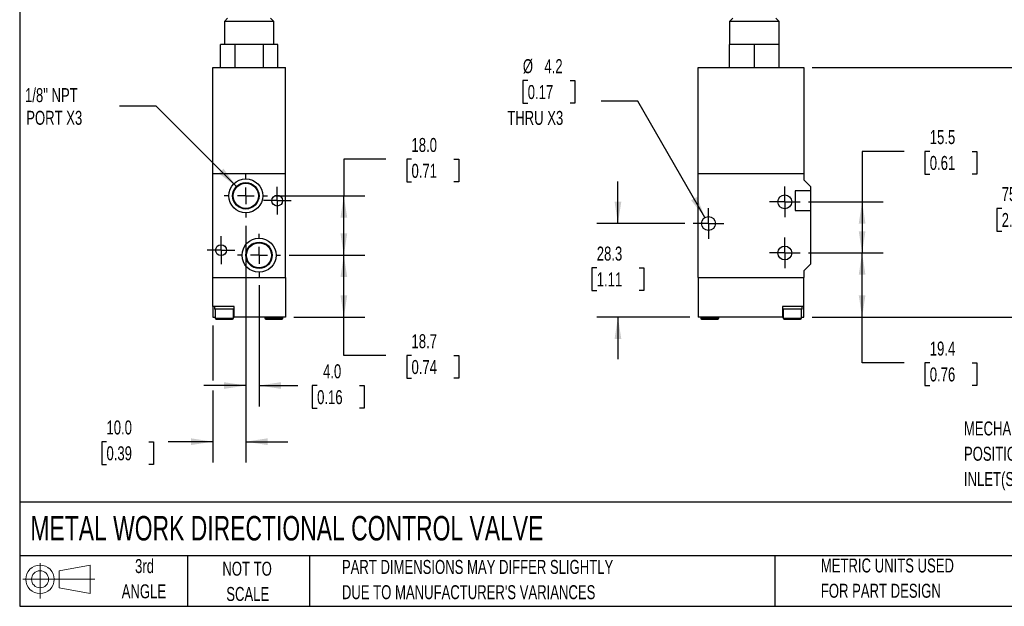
# Model space of a CAD drawing. Header units: millimetres. Extents: x 13 to 546, y 13 to 419.
# Tile 1 of 5: x 13 to 311, y 13 to 190. Entities that reach past the tile are written whole.
import ezdxf

# ---------------------------------------------------------------- set-up
doc = ezdxf.new("R2010")
doc.units = ezdxf.units.MM
doc.header["$LTSCALE"] = 2
doc.linetypes.add('CENTERX2', pattern=[20.32, 12.7, -2.54, 2.54, -2.54])
doc.layers.add('CENTER', color=40, linetype='CENTERX2')
doc.layers.add('SLD-DEFPOINTS', color=7, linetype='Continuous')
doc.layers.add('DIMENSIONS', color=140, linetype='Continuous', lineweight=25)
doc.layers.add('TEXT', color=140, linetype='Continuous', lineweight=25)
doc.styles.add('SLDTEXTSTYLE0', font='TXT', dxfattribs={"width": 0.7})
doc.dimstyles.new('SLDDIMSTYLE1', dxfattribs={"dimtxt": 4.316016, "dimasz": 6.604, "dimexe": 0, "dimexo": 0.0625, "dimgap": 1.079004, "dimtad": 0, "dimtih": 1, "dimtoh": 1, "dimrnd": 1e-09, "dimzin": 12, "dimdsep": 46, "dimtxsty": 'SLDTEXTSTYLE0', "dimsah": 1, "dimcen": 0.09, "dimadec": 0, "dimazin": 3, "dimtfac": 1, "dimtofl": 0, "dimtmove": 0, "dimatfit": 3, "dimfxl": 0, "dimfrac": 2, "dimtolj": 1, "dimtzin": 12, "dimarcsym": 0})
doc.dimstyles.new('SLDDIMSTYLE2', dxfattribs={"dimtxt": 4.316016, "dimasz": 6.604, "dimexe": 0, "dimexo": 0.0625, "dimgap": 1.079004, "dimtad": 0, "dimtih": 1, "dimtoh": 1, "dimrnd": 1e-09, "dimzin": 12, "dimdsep": 46, "dimtxsty": 'SLDTEXTSTYLE0', "dimsah": 1, "dimcen": 0.09, "dimadec": 0, "dimazin": 3, "dimtfac": 1, "dimtmove": 0, "dimatfit": 0, "dimfxl": 0, "dimfrac": 2, "dimtolj": 1, "dimtzin": 12, "dimarcsym": 0})
doc.dimstyles.new('SLDDIMSTYLE3', dxfattribs={"dimtxt": 4.316016, "dimasz": 6.604, "dimexe": 0, "dimexo": 0.0625, "dimgap": 1.079004, "dimtad": 0, "dimtih": 1, "dimtoh": 1, "dimrnd": 1e-09, "dimzin": 12, "dimdsep": 46, "dimtxsty": 'SLDTEXTSTYLE0', "dimsah": 1, "dimcen": 0, "dimadec": 0, "dimazin": 3, "dimtfac": 1, "dimtofl": 0, "dimtmove": 0, "dimatfit": 3, "dimfxl": 0, "dimfrac": 2, "dimtolj": 1, "dimtzin": 12, "dimarcsym": 0})
doc.dimstyles.new('SLDDIMSTYLE4', dxfattribs={"dimtxt": 4.316016, "dimasz": 6.604, "dimexe": 0, "dimexo": 0.0625, "dimgap": 1.079004, "dimtad": 0, "dimtih": 1, "dimtoh": 1, "dimrnd": 1e-09, "dimzin": 4, "dimdsep": 46, "dimtxsty": 'SLDTEXTSTYLE0', "dimsah": 1, "dimcen": 0.09, "dimadec": 0, "dimazin": 1, "dimtfac": 1, "dimtofl": 0, "dimtmove": 0, "dimatfit": 3, "dimfxl": 0, "dimfrac": 2, "dimtolj": 1, "dimtzin": 12, "dimarcsym": 0})
doc.dimstyles.new('SLDDIMSTYLE5', dxfattribs={"dimtxt": 4.316016, "dimasz": 6.604, "dimexe": 0, "dimexo": 0.0625, "dimgap": 1.079004, "dimtad": 0, "dimtih": 1, "dimtoh": 1, "dimrnd": 1e-09, "dimzin": 4, "dimdsep": 46, "dimtxsty": 'SLDTEXTSTYLE0', "dimsah": 1, "dimcen": 0.09, "dimadec": 0, "dimazin": 1, "dimtfac": 1, "dimtmove": 0, "dimatfit": 0, "dimfxl": 0, "dimfrac": 2, "dimtolj": 1, "dimtzin": 12, "dimarcsym": 0})
doc.dimstyles.new('SLDDIMSTYLE6', dxfattribs={"dimtxt": 4.316016, "dimasz": 6.604, "dimexe": 0, "dimexo": 0.0625, "dimgap": 1.079004, "dimtad": 0, "dimtih": 1, "dimtoh": 1, "dimrnd": 1e-09, "dimzin": 12, "dimdsep": 46, "dimtxsty": 'SLDTEXTSTYLE0', "dimsah": 1, "dimcen": 0, "dimadec": 0, "dimazin": 3, "dimtfac": 1, "dimtofl": 0, "dimtmove": 0, "dimatfit": 3, "dimfxl": 0, "dimfrac": 2, "dimtolj": 1, "dimtzin": 12, "dimarcsym": 0})

# ---------------------------------------------------------------- blocks, each defined once
blk = doc.blocks.new('Block11')
at = {"color": 7, "linetype": 'Continuous', "lineweight": 18}
for p, q in [((5.18, 10.62), (5.18, 0)), ((10.96, 8.33), (20.35, 10.06)), ((20.35, 10.06), (20.35, 1.46)), ((10.96, 3.19), (10.96, 8.33)), ((0, 5.76), (21.75, 5.76)), ((10.96, 3.19), (20.35, 1.46))]:
    blk.add_line(p, q, dxfattribs=at)
for radius in [4.3, 2.57]:
    blk.add_circle((5.18, 5.76), radius, dxfattribs=at)
blk = doc.blocks.new('Block12')
at = {"layer": 'SLD-DEFPOINTS'}
blk.add_blockref('Block11', (0, 0), dxfattribs=at)
blk = doc.blocks.new('_D_1')
at = {"layer": 'DIMENSIONS'}
for p, q in [((237.62, 308.73), (276.5, 308.73)), ((279.55, 308.73), (350.26, 308.73)), ((343.91, 308.73), (343.91, 184.83)), ((337.5, 177.01), (336.05, 177.01)), ((336.05, 177.01), (336.05, 170.15)), ((350.32, 177.01), (351.77, 177.01)), ((351.77, 177.01), (351.77, 170.15)), ((336.05, 170.15), (337.5, 170.15)), ((351.77, 170.15), (350.32, 170.15)), ((343.91, 100.23), (343.91, 169.18)), ((252.62, 100.23), (350.26, 100.23))]:
    blk.add_line(p, q, dxfattribs=at)
for points in [[(343.91, 308.73), (342.89, 302.13), (344.92, 302.13)], [(343.91, 100.23), (344.92, 106.83), (342.89, 106.83)]]:
    blk.add_solid(points, dxfattribs=at)
at = {"layer": 'DIMENSIONS', "char_height": 4.233, "attachment_point": 1, "style": 'SLDTEXTSTYLE0'}
for s, insert in [('208.5', (335.7, 183.43)), ('8.21', (337.5, 175.61))]:
    blk.add_mtext(s, dxfattribs=dict(at, insert=insert))
blk = doc.blocks.new('_D_2')
at = {"layer": 'DIMENSIONS'}
for p, q in [((252.62, 175.73), (322.71, 175.73)), ((316.36, 175.73), (316.36, 140.96)), ((309.95, 133.14), (308.5, 133.14)), ((308.5, 133.14), (308.5, 126.28)), ((322.78, 133.14), (324.23, 133.14)), ((324.23, 133.14), (324.23, 126.28)), ((308.5, 126.28), (309.95, 126.28)), ((316.36, 100.23), (316.36, 125.31)), ((324.23, 126.28), (322.78, 126.28)), ((252.62, 100.23), (322.71, 100.23))]:
    blk.add_line(p, q, dxfattribs=at)
for points in [[(316.36, 175.73), (315.35, 169.13), (317.38, 169.13)], [(316.36, 100.23), (317.38, 106.83), (315.35, 106.83)]]:
    blk.add_solid(points, dxfattribs=at)
at = {"layer": 'DIMENSIONS', "char_height": 4.233, "attachment_point": 1, "style": 'SLDTEXTSTYLE0'}
for s, insert in [('75.5', (309.95, 139.56)), ('2.97', (309.95, 131.73))]:
    blk.add_mtext(s, dxfattribs=dict(at, insert=insert))
blk = doc.blocks.new('_D_3')
at = {"layer": 'DIMENSIONS'}
for p, q in [((193.79, 128.53), (193.79, 141.23)), ((214, 128.53), (187.44, 128.53)), ((187.38, 115.14), (185.93, 115.14)), ((185.93, 115.14), (185.93, 108.28)), ((200.2, 115.14), (201.65, 115.14)), ((201.65, 115.14), (201.65, 108.28)), ((185.93, 108.28), (187.38, 108.28)), ((201.65, 108.28), (200.2, 108.28)), ((215.54, 100.23), (187.44, 100.23)), ((193.79, 100.23), (193.79, 87.53))]:
    blk.add_line(p, q, dxfattribs=at)
for points in [[(193.79, 128.53), (194.8, 135.13), (192.77, 135.13)], [(193.79, 100.23), (192.77, 93.63), (194.8, 93.63)]]:
    blk.add_solid(points, dxfattribs=at)
at = {"layer": 'DIMENSIONS', "char_height": 4.233, "attachment_point": 1, "style": 'SLDTEXTSTYLE0'}
for s, insert in [('28.3', (187.38, 121.57)), ('1.11', (187.38, 113.74))]:
    blk.add_mtext(s, dxfattribs=dict(at, insert=insert))
blk = doc.blocks.new('_D_4')
at = {"layer": 'DIMENSIONS'}
for p, q in [((251.46, 119.63), (274.05, 119.63)), ((267.7, 100.23), (267.7, 119.63)), ((252.62, 100.23), (274.05, 100.23)), ((267.7, 86.39), (267.7, 100.23)), ((280.4, 86.39), (267.7, 86.39)), ((288.18, 86.39), (286.73, 86.39)), ((286.73, 86.39), (286.73, 79.53)), ((301, 86.39), (302.45, 86.39)), ((302.45, 86.39), (302.45, 79.53)), ((286.73, 79.53), (288.18, 79.53)), ((302.45, 79.53), (301, 79.53))]:
    blk.add_line(p, q, dxfattribs=at)
for points in [[(267.7, 119.63), (266.68, 113.03), (268.71, 113.03)], [(267.7, 100.23), (268.71, 106.83), (266.68, 106.83)]]:
    blk.add_solid(points, dxfattribs=at)
at = {"layer": 'DIMENSIONS', "char_height": 4.233, "attachment_point": 1, "style": 'SLDTEXTSTYLE0'}
for s, insert in [('19.4', (288.18, 92.82)), ('0.76', (288.18, 84.99))]:
    blk.add_mtext(s, dxfattribs=dict(at, insert=insert))
blk = doc.blocks.new('_D_5')
at = {"layer": 'DIMENSIONS'}
for p, q in [((280.4, 150.39), (267.7, 150.39)), ((267.7, 150.39), (267.7, 135.13)), ((288.18, 150.39), (286.73, 150.39)), ((286.73, 150.39), (286.73, 143.53)), ((301, 150.39), (302.45, 150.39)), ((302.45, 150.39), (302.45, 143.53)), ((286.73, 143.53), (288.18, 143.53)), ((302.45, 143.53), (301, 143.53)), ((251.46, 135.13), (274.05, 135.13)), ((267.7, 135.13), (267.7, 119.63)), ((251.46, 119.63), (274.05, 119.63))]:
    blk.add_line(p, q, dxfattribs=at)
for points in [[(267.7, 135.13), (266.68, 128.53), (268.71, 128.53)], [(267.7, 119.63), (268.71, 126.23), (266.68, 126.23)]]:
    blk.add_solid(points, dxfattribs=at)
at = {"layer": 'DIMENSIONS', "char_height": 4.233, "attachment_point": 1, "style": 'SLDTEXTSTYLE0'}
for s, insert in [('15.5', (288.18, 156.81)), ('0.61', (288.18, 148.99))]:
    blk.add_mtext(s, dxfattribs=dict(at, insert=insert))
blk = doc.blocks.new('_D_6')
at = {"layer": 'DIMENSIONS'}
for p, q in [((166.48, 171.85), (165.03, 171.85)), ((165.03, 171.85), (165.03, 165)), ((179.3, 171.85), (180.75, 171.85)), ((180.75, 171.85), (180.75, 165)), ((165.03, 165), (166.48, 165)), ((180.75, 165), (179.3, 165)), ((199.79, 165.59), (188.67, 165.59)), ((220.13, 130.35), (199.79, 165.59))]:
    blk.add_line(p, q, dxfattribs=at)
blk.add_solid([(220.13, 130.35), (217.71, 136.58), (215.95, 135.56)], dxfattribs=at)
at = {"layer": 'DIMENSIONS', "char_height": 4.233, "attachment_point": 1, "style": 'SLDTEXTSTYLE0'}
for s, insert in [('%%c', (165.01, 178.28)), ('4.2', (171.53, 178.28)), ('0.17', (166.48, 170.45)), ('THRU X3', (160.28, 162.63))]:
    blk.add_mtext(s, dxfattribs=dict(at, insert=insert))
blk = doc.blocks.new('SW_CENTERMARKSYMBOL_0')
at = {"layer": 'CENTER', "color": 0}
for p, q in [((0, 2.54), (0, 4.64)), ((-2.54, 0), (-4.64, 0)), ((0, 0), (-2.54, 0)), ((0, 0), (0, 2.54)), ((0, 0), (0, -2.54)), ((0, 0), (2.54, 0)), ((2.54, 0), (4.64, 0)), ((0, -2.54), (0, -4.64))]:
    blk.add_line(p, q, dxfattribs=at)
blk = doc.blocks.new('SW_CENTERMARKSYMBOL_1')
at = {"layer": 'CENTER', "color": 0}
for p, q in [((0, 2.54), (0, 4.64)), ((-2.54, 0), (-4.64, 0)), ((0, 0), (-2.54, 0)), ((0, 0), (0, 2.54)), ((0, 0), (0, -2.54)), ((0, 0), (2.54, 0)), ((2.54, 0), (4.64, 0)), ((0, -2.54), (0, -4.64))]:
    blk.add_line(p, q, dxfattribs=at)
blk = doc.blocks.new('SW_CENTERMARKSYMBOL_2')
at = {"layer": 'CENTER', "color": 0}
for p, q in [((0, 2.54), (0, 4.64)), ((-2.54, 0), (-4.64, 0)), ((0, 0), (-2.54, 0)), ((0, 0), (0, 2.54)), ((0, 0), (0, -2.54)), ((0, 0), (2.54, 0)), ((2.54, 0), (4.64, 0)), ((0, -2.54), (0, -4.64))]:
    blk.add_line(p, q, dxfattribs=at)
blk = doc.blocks.new('_D_13')
at = {"layer": 'DIMENSIONS'}
for p, q in [((94.23, 118.93), (117.17, 118.93)), ((110.82, 100.23), (110.82, 118.93)), ((95.69, 100.23), (117.17, 100.23)), ((110.82, 88.63), (110.82, 100.23)), ((123.52, 88.63), (110.82, 88.63)), ((131.3, 88.63), (129.85, 88.63)), ((129.85, 88.63), (129.85, 81.77)), ((144.13, 88.63), (145.58, 88.63)), ((145.58, 88.63), (145.58, 81.77)), ((129.85, 81.77), (131.3, 81.77)), ((145.58, 81.77), (144.13, 81.77))]:
    blk.add_line(p, q, dxfattribs=at)
for points in [[(110.82, 118.93), (109.8, 112.33), (111.84, 112.33)], [(110.82, 100.23), (111.84, 106.83), (109.8, 106.83)]]:
    blk.add_solid(points, dxfattribs=at)
at = {"layer": 'DIMENSIONS', "char_height": 4.233, "attachment_point": 1, "style": 'SLDTEXTSTYLE0'}
for s, insert in [('18.7', (131.3, 95.05)), ('0.74', (131.3, 87.23))]:
    blk.add_mtext(s, dxfattribs=dict(at, insert=insert))
blk = doc.blocks.new('_D_14')
at = {"layer": 'DIMENSIONS'}
for p, q in [((123.52, 148.01), (110.82, 148.01)), ((110.82, 148.01), (110.82, 136.93)), ((131.3, 148.01), (129.85, 148.01)), ((129.85, 148.01), (129.85, 141.15)), ((144.13, 148.01), (145.58, 148.01)), ((145.58, 148.01), (145.58, 141.15)), ((129.85, 141.15), (131.3, 141.15)), ((145.58, 141.15), (144.13, 141.15)), ((90.23, 136.93), (117.17, 136.93)), ((110.82, 118.93), (110.82, 136.93)), ((94.23, 118.93), (117.17, 118.93))]:
    blk.add_line(p, q, dxfattribs=at)
for points in [[(110.82, 136.93), (109.8, 130.33), (111.84, 130.33)], [(110.82, 118.93), (111.84, 125.53), (109.8, 125.53)]]:
    blk.add_solid(points, dxfattribs=at)
at = {"layer": 'DIMENSIONS', "char_height": 4.233, "attachment_point": 1, "style": 'SLDTEXTSTYLE0'}
for s, insert in [('18.0', (131.3, 154.43)), ('0.71', (131.3, 146.61))]:
    blk.add_mtext(s, dxfattribs=dict(at, insert=insert))
blk = doc.blocks.new('_D_15')
at = {"layer": 'DIMENSIONS'}
for p, q in [((81.15, 127.85), (81.15, 56.17)), ((71.15, 97.69), (71.15, 81.04)), ((71.15, 77.99), (71.15, 56.17)), ((38.97, 62.52), (37.52, 62.52)), ((37.52, 62.52), (37.52, 55.66)), ((51.8, 62.52), (53.25, 62.52)), ((53.25, 62.52), (53.25, 55.66)), ((71.15, 62.52), (57.65, 62.52)), ((81.15, 62.52), (93.85, 62.52)), ((37.52, 55.66), (38.97, 55.66)), ((53.25, 55.66), (51.8, 55.66))]:
    blk.add_line(p, q, dxfattribs=at)
for points in [[(71.15, 62.52), (64.54, 63.54), (64.54, 61.5)], [(81.15, 62.52), (87.75, 61.5), (87.75, 63.54)]]:
    blk.add_solid(points, dxfattribs=at)
at = {"layer": 'DIMENSIONS', "char_height": 4.233, "attachment_point": 1, "style": 'SLDTEXTSTYLE0'}
for s, insert in [('10.0', (38.97, 68.94)), ('0.39', (38.97, 61.12))]:
    blk.add_mtext(s, dxfattribs=dict(at, insert=insert))
blk = doc.blocks.new('_D_16')
at = {"layer": 'DIMENSIONS'}
for p, q in [((81.15, 127.85), (81.15, 73.16)), ((85.15, 109.85), (85.15, 73.16)), ((81.15, 79.51), (68.45, 79.51)), ((85.15, 79.51), (96.88, 79.51)), ((102.73, 79.51), (101.28, 79.51)), ((101.28, 79.51), (101.28, 72.65)), ((115.55, 79.51), (117, 79.51)), ((117, 79.51), (117, 72.65)), ((101.28, 72.65), (102.73, 72.65)), ((117, 72.65), (115.55, 72.65))]:
    blk.add_line(p, q, dxfattribs=at)
for points in [[(81.15, 79.51), (74.54, 80.53), (74.54, 78.5)], [(85.15, 79.51), (91.75, 78.5), (91.75, 80.53)]]:
    blk.add_solid(points, dxfattribs=at)
at = {"layer": 'DIMENSIONS', "char_height": 4.233, "attachment_point": 1, "style": 'SLDTEXTSTYLE0'}
for s, insert in [('4.0', (104.52, 85.94)), ('0.16', (102.73, 78.11))]:
    blk.add_mtext(s, dxfattribs=dict(at, insert=insert))
blk = doc.blocks.new('_D_17')
at = {"layer": 'DIMENSIONS'}
for p, q in [((54.03, 164.05), (42.91, 164.05)), ((78.32, 139.76), (54.03, 164.05))]:
    blk.add_line(p, q, dxfattribs=at)
blk.add_solid([(78.32, 139.76), (74.37, 145.15), (72.93, 143.71)], dxfattribs=at)
at = {"layer": 'DIMENSIONS', "char_height": 4.233, "attachment_point": 1, "style": 'SLDTEXTSTYLE0'}
for s, insert in [('1/8" NPT', (14.32, 169.51)), ('PORT X3', (14.68, 162.65))]:
    blk.add_mtext(s, dxfattribs=dict(at, insert=insert))
blk = doc.blocks.new('SW_CENTERMARKSYMBOL_6')
at = {"layer": 'CENTER', "color": 0}
for p, q in [((0, 5.08), (0, 6.54)), ((-5.08, 0), (-6.54, 0)), ((0, 0), (-2.54, 0)), ((0, 0), (0, 2.54)), ((0, 0), (0, -2.54)), ((0, 0), (2.54, 0)), ((5.08, 0), (6.54, 0)), ((0, -5.08), (0, -6.54))]:
    blk.add_line(p, q, dxfattribs=at)
blk = doc.blocks.new('SW_CENTERMARKSYMBOL_7')
at = {"layer": 'CENTER', "color": 0}
for p, q in [((0, 5.08), (0, 6.54)), ((-5.08, 0), (-6.54, 0)), ((0, 0), (-2.54, 0)), ((0, 0), (0, 2.54)), ((0, 0), (0, -2.54)), ((0, 0), (2.54, 0)), ((5.08, 0), (6.54, 0)), ((0, -5.08), (0, -6.54))]:
    blk.add_line(p, q, dxfattribs=at)
blk = doc.blocks.new('SW_CENTERMARKSYMBOL_8')
at = {"layer": 'CENTER', "color": 0}
for p, q in [((0, 2.54), (0, 4.19)), ((-2.54, 0), (-4.19, 0)), ((0, 0), (-2.54, 0)), ((0, 0), (0, 2.54)), ((0, 0), (0, -2.54)), ((0, 0), (2.54, 0)), ((2.54, 0), (4.19, 0)), ((0, -2.54), (0, -4.19))]:
    blk.add_line(p, q, dxfattribs=at)
blk = doc.blocks.new('SW_CENTERMARKSYMBOL_9')
at = {"layer": 'CENTER', "color": 0}
for p, q in [((0, 2.54), (0, 4.19)), ((-2.54, 0), (-4.19, 0)), ((0, 0), (-2.54, 0)), ((0, 0), (0, 2.54)), ((0, 0), (0, -2.54)), ((0, 0), (2.54, 0)), ((2.54, 0), (4.19, 0)), ((0, -2.54), (0, -4.19))]:
    blk.add_line(p, q, dxfattribs=at)

msp = doc.modelspace()

# ---------------------------------------------------------------- linework, layer by layer
for p, q in [((75.646325, 190.72945), (74.646325, 189.72945)), ((74.646325, 189.72945), (74.646325, 182.72945)), ((89.646325, 189.72945), (74.646325, 189.72945)), ((89.646325, 189.72945), (88.646325, 190.72945)), ((89.646325, 182.72945), (89.646325, 189.72945)), ((228.580374, 190.72945), (227.580374, 189.72945)), ((227.580374, 189.72945), (227.580374, 182.72945)), ((235.080374, 189.72945), (227.580374, 189.72945)), ((242.580374, 189.72945), (235.080374, 189.72945)), ((242.580374, 189.72945), (241.580374, 190.72945)), ((242.580374, 182.72945), (242.580374, 189.72945)), ((73.486071, 175.72945), (73.486071, 182.72945)), ((75.651135, 182.72945), (73.486071, 182.72945)), ((77.816198, 182.72945), (75.651135, 182.72945)), ((77.816198, 182.72945), (77.816198, 175.72945)), ((82.146325, 182.72945), (77.816198, 182.72945)), ((86.476452, 182.72945), (82.146325, 182.72945)), ((86.476452, 175.72945), (86.476452, 182.72945)), ((88.641516, 182.72945), (86.476452, 182.72945)), ((90.806579, 182.72945), (88.641516, 182.72945)), ((90.806579, 175.72945), (90.806579, 182.72945)), ((227.580374, 175.72945), (227.580374, 182.72945)), ((231.330374, 182.72945), (227.580374, 182.72945)), ((235.080374, 182.72945), (231.330374, 182.72945)), ((235.080374, 175.72945), (235.080374, 182.72945)), ((238.830374, 182.72945), (235.080374, 182.72945)), ((242.580374, 182.72945), (238.830374, 182.72945)), ((242.580374, 175.72945), (242.580374, 182.72945)), ((71.146325, 143.72945), (71.146325, 175.72945)), ((71.146325, 175.72945), (93.146325, 175.72945)), ((93.146325, 143.72945), (93.146325, 175.72945)), ((218.080374, 143.72945), (218.080374, 175.72945)), ((218.080374, 175.72945), (250.080374, 175.72945)), ((250.080374, 175.72945), (250.080374, 143.72945)), ((71.146325, 112.22945), (71.146325, 143.72945)), ((71.146325, 143.72945), (93.146325, 143.72945)), ((93.146325, 112.22945), (93.146325, 143.72945)), ((218.080374, 112.22945), (218.080374, 143.72945)), ((218.080374, 143.72945), (250.080374, 143.72945)), ((250.080374, 143.72945), (250.080374, 141.72945)), ((250.080374, 141.72945), (252.080374, 139.72945)), ((252.080374, 138.47945), (247.480374, 138.47945)), ((247.480374, 138.47945), (247.480374, 132.47945)), ((252.080374, 139.72945), (252.080374, 138.47945)), ((252.080374, 138.47945), (252.080374, 132.47945)), ((247.480374, 132.47945), (252.080374, 132.47945)), ((252.080374, 132.47945), (252.080374, 116.22945)), ((252.080374, 116.22945), (250.080374, 114.22945)), ((250.080374, 114.22945), (250.080374, 112.22945)), ((71.146325, 112.22945), (93.146325, 112.22945)), ((71.146325, 103.42945), (71.146325, 112.22945)), ((93.146325, 112.22945), (93.146325, 100.22945)), ((218.080374, 112.22945), (218.080374, 100.22945)), ((218.080374, 112.22945), (250.080374, 112.22945)), ((250.080374, 103.42945), (250.080374, 112.22945)), ((77.646325, 103.42945), (71.146325, 103.42945)), ((71.146325, 103.42945), (71.146325, 100.22945)), ((71.646325, 103.42945), (71.646325, 102.62945)), ((74.646325, 102.62945), (71.646325, 102.62945)), ((71.896325, 102.62945), (71.896325, 99.92945)), ((77.646325, 102.62945), (74.646325, 102.62945)), ((77.396325, 99.92945), (77.396325, 102.62945)), ((77.646325, 100.22945), (77.646325, 103.42945)), ((250.080374, 103.42945), (243.580374, 103.42945)), ((243.580374, 103.42945), (243.580374, 100.22945)), ((249.580374, 102.62945), (243.580374, 102.62945)), ((243.830374, 102.62945), (243.830374, 99.92945)), ((249.330374, 99.92945), (249.330374, 102.62945)), ((249.580374, 102.62945), (249.580374, 103.42945)), ((250.080374, 100.22945), (250.080374, 103.42945)), ((71.146325, 100.22945), (71.896325, 100.22945)), ((71.896325, 99.92945), (74.646325, 99.92945)), ((74.646325, 99.92945), (77.396325, 99.92945)), ((77.396325, 100.22945), (77.646325, 100.22945)), ((93.146325, 100.22945), (77.646325, 100.22945)), ((86.896325, 100.22945), (86.896325, 99.92945)), ((86.896325, 99.92945), (89.646325, 99.92945)), ((89.646325, 99.92945), (92.396325, 99.92945)), ((92.396325, 99.92945), (92.396325, 100.22945)), ((243.580374, 100.22945), (218.080374, 100.22945)), ((218.830374, 100.22945), (218.830374, 99.92945)), ((218.830374, 99.92945), (224.330374, 99.92945)), ((224.330374, 99.92945), (224.330374, 100.22945)), ((243.580374, 100.22945), (243.830374, 100.22945)), ((243.830374, 99.92945), (249.330374, 99.92945)), ((249.330374, 100.22945), (250.080374, 100.22945))]:
    msp.add_line(p, q)
for centre, radius in [((81.146325, 136.92945), 5.15), ((81.146325, 136.92945), 4.001795), ((81.146325, 136.92945), 3.79197), ((90.646325, 135.47945), 1.65), ((244.280374, 135.12945), 2.1), ((221.180374, 128.52945), 2.1), ((85.146325, 118.92945), 5.15), ((85.146325, 118.92945), 4.001795), ((85.146325, 118.92945), 3.79197), ((73.646325, 120.47945), 1.65), ((244.280374, 119.62945), 2.1)]:
    msp.add_circle(centre, radius)
for centre, start, end in [((72.196325, 99.92945), 180, 270), ((77.096325, 99.92945), 270, 0), ((87.196325, 99.92945), 180, 270), ((92.096325, 99.92945), 270, 0), ((219.130374, 99.92945), 180, 270), ((224.030374, 99.92945), 270, 0), ((244.130374, 99.92945), 180, 270), ((249.030374, 99.92945), 270, 0)]:
    msp.add_arc(centre, 0.3, start, end)
for points in [[(72.196325, 99.62945), (72.196325, 99.62945), (72.454463, 99.62945), (73.373365, 99.62945), (73.996563, 99.62945), (74.646325, 99.62945)], [(87.196325, 99.62945), (87.196325, 99.62945), (87.454463, 99.62945), (88.373365, 99.62945), (88.996563, 99.62945), (89.646325, 99.62945)], [(219.130374, 99.62945), (219.130374, 99.62945), (220.228182, 99.62945), (222.932566, 99.62945), (224.030374, 99.62945), (224.030374, 99.62945)], [(244.130374, 99.62945), (244.130374, 99.62945), (245.228182, 99.62945), (247.932566, 99.62945), (249.030374, 99.62945), (249.030374, 99.62945)]]:
    msp.add_open_spline(points, degree=3, knots=[0, 0, 0, 0, 0.5, 0.5, 1, 1, 1, 1])
for points in [[(74.646325, 99.62945), (75.998517, 99.62945), (77.096325, 99.62945), (77.096325, 99.62945)], [(89.646325, 99.62945), (90.998517, 99.62945), (92.096325, 99.62945), (92.096325, 99.62945)]]:
    msp.add_open_spline(points, degree=3)
at = {"layer": 'TEXT'}
for p, q in [((12.7, 419.1), (12.7, 12.7)), ((546.1, 44.252215), (12.7, 44.252215)), ((546.1, 27.94), (12.7, 27.94)), ((63.5, 27.94), (63.5, 12.7)), ((100.423256, 27.94), (100.423256, 12.7)), ((241.292955, 27.94), (241.292955, 12.7)), ((12.7, 12.7), (546.1, 12.7))]:
    msp.add_line(p, q, dxfattribs=at)

# ---------------------------------------------------------------- block references
at = {"layer": 'CENTER'}
for name, p in [('SW_CENTERMARKSYMBOL_6', (81.146325, 136.92945)), ('SW_CENTERMARKSYMBOL_8', (90.646325, 135.47945)), ('SW_CENTERMARKSYMBOL_0', (244.280374, 135.12945)), ('SW_CENTERMARKSYMBOL_2', (221.180374, 128.52945)), ('SW_CENTERMARKSYMBOL_7', (85.146325, 118.92945)), ('SW_CENTERMARKSYMBOL_9', (73.646325, 120.47945)), ('SW_CENTERMARKSYMBOL_1', (244.280374, 119.62945))]:
    msp.add_blockref(name, p, dxfattribs=at)
at = {"layer": 'SLD-DEFPOINTS'}
msp.add_blockref('Block12', (13.675877, 15.107711), dxfattribs=at)

# ---------------------------------------------------------------- texts
at = {"layer": 'TEXT', "style": 'SLDTEXTSTYLE0'}
for s, insert, char_height, attachment_point in [('MECHANICALLY OPERATED DIRECTIONAL CONTROL VALVE, 3-PORT (3-WAY), 2-', (298.5237, 68.631145), 4.23333333, 1), ('POSITION, N.C., PILOT-ASSISTED WHISKER, SPRING RETURN, 1/8IN FEMALE NPT', (298.5237, 60.9867), 4.23333333, 1), ('INLET(S), 1/8IN FEMALE NPT OUTLET(S), 1/8IN FEMALE NPT EXHAUST(S), CV=0.55.', (298.5237, 53.342256), 4.23333333, 1), ('METAL WORK DIRECTIONAL CONTROL VALVE', (15.931468, 40.037097), 7.40833333, 1), ('3rd', (50.493259, 26.986749), 4.2333333, 2), ('METRIC UNITS USED', (255.208669, 27.165083), 4.23333333, 1), ('NOT TO', (81.536616, 26.197344), 4.2333333, 2), ('PART DIMENSIONS MAY DIFFER SLIGHTLY', (110.238569, 26.734866), 4.23333333, 1), ('ANGLE', (50.298252, 19.342304), 4.2333333, 2), ('SCALE', (81.729173, 18.552899), 4.2333333, 2), ("DUE TO MANUFACTURER'S VARIANCES", (110.238569, 19.090421), 4.23333333, 1), ('FOR PART DESIGN', (255.208669, 19.520638), 4.23333333, 1)]:
    msp.add_mtext(s, dxfattribs=dict(at, insert=insert, char_height=char_height, attachment_point=attachment_point))

# ---------------------------------------------------------------- dimensions: what is measured, and where the dimension line sits
at = {"layer": 'DIMENSIONS'}
for base, p1, p2, dimstyle, picture, middle in [((343.908597, 100.22945), (235.080374, 308.72945), (250.080374, 100.22945), 'SLDDIMSTYLE1', '_D_1', (343.908597, 177.008344)), ((316.363087, 100.22945), (250.080374, 175.72945), (250.080374, 100.22945), 'SLDDIMSTYLE1', '_D_2', (316.363087, 133.136657)), ((267.69688, 119.62945), (248.920374, 135.12945), (248.920374, 119.62945), 'SLDDIMSTYLE1', '_D_5', (267.69688, 150.387694)), ((110.820736, 136.92945), (91.68812, 118.92945), (87.68812, 136.92945), 'SLDDIMSTYLE4', '_D_14', (110.820736, 148.011178)), ((193.787728, 128.52945), (218.080374, 100.22945), (216.540374, 128.52945), 'SLDDIMSTYLE2', '_D_3', (193.787728, 115.142844)), ((267.69688, 119.62945), (250.080374, 100.22945), (248.920374, 119.62945), 'SLDDIMSTYLE1', '_D_4', (267.69688, 86.392605)), ((110.820736, 118.92945), (93.146325, 100.22945), (91.68812, 118.92945), 'SLDDIMSTYLE1', '_D_13', (110.820736, 88.630496))]:
    dim = msp.add_linear_dim(base=base, p1=p1, p2=p2, angle=90, dimstyle=dimstyle, dxfattribs=at)
    dim.commit()
    dim.dimension.update_dxf_attribs({"geometry": picture, "text_midpoint": middle, "dimtype": 160})
dim = msp.add_diameter_dim_2p(p1=(222.230374, 126.710796), p2=(220.130374, 130.348103), text='<>\\PTHRU X3', dimstyle='SLDDIMSTYLE3', dxfattribs=at)
dim.commit()
dim.dimension.update_dxf_attribs({"geometry": '_D_6', "text_midpoint": (172.887775, 167.817454), "dimtype": 163})
dim = msp.add_diameter_dim_2p(p1=(83.976021, 134.099754), p2=(78.316629, 139.759146), text='1/8" NPT\\PPORT X3', dimstyle='SLDDIMSTYLE6', override={"dimpost": '<>'}, dxfattribs=at)
dim.commit()
dim.dimension.update_dxf_attribs({"geometry": '_D_17', "text_midpoint": (27.027796, 164.048719), "dimtype": 163})
for base, p1, picture, middle in [((81.146325, 62.519634), (71.146325, 100.22945), '_D_15', (45.38613, 62.519634)), ((81.146325, 79.511866), (85.146325, 112.387655), '_D_16', (109.141094, 79.511866))]:
    dim = msp.add_linear_dim(base=base, p1=p1, p2=(81.146325, 130.387655), dimstyle='SLDDIMSTYLE5', dxfattribs=at)
    dim.commit()
    dim.dimension.update_dxf_attribs({"geometry": picture, "text_midpoint": middle, "dimtype": 160})

doc.saveas('drawing.dxf')
